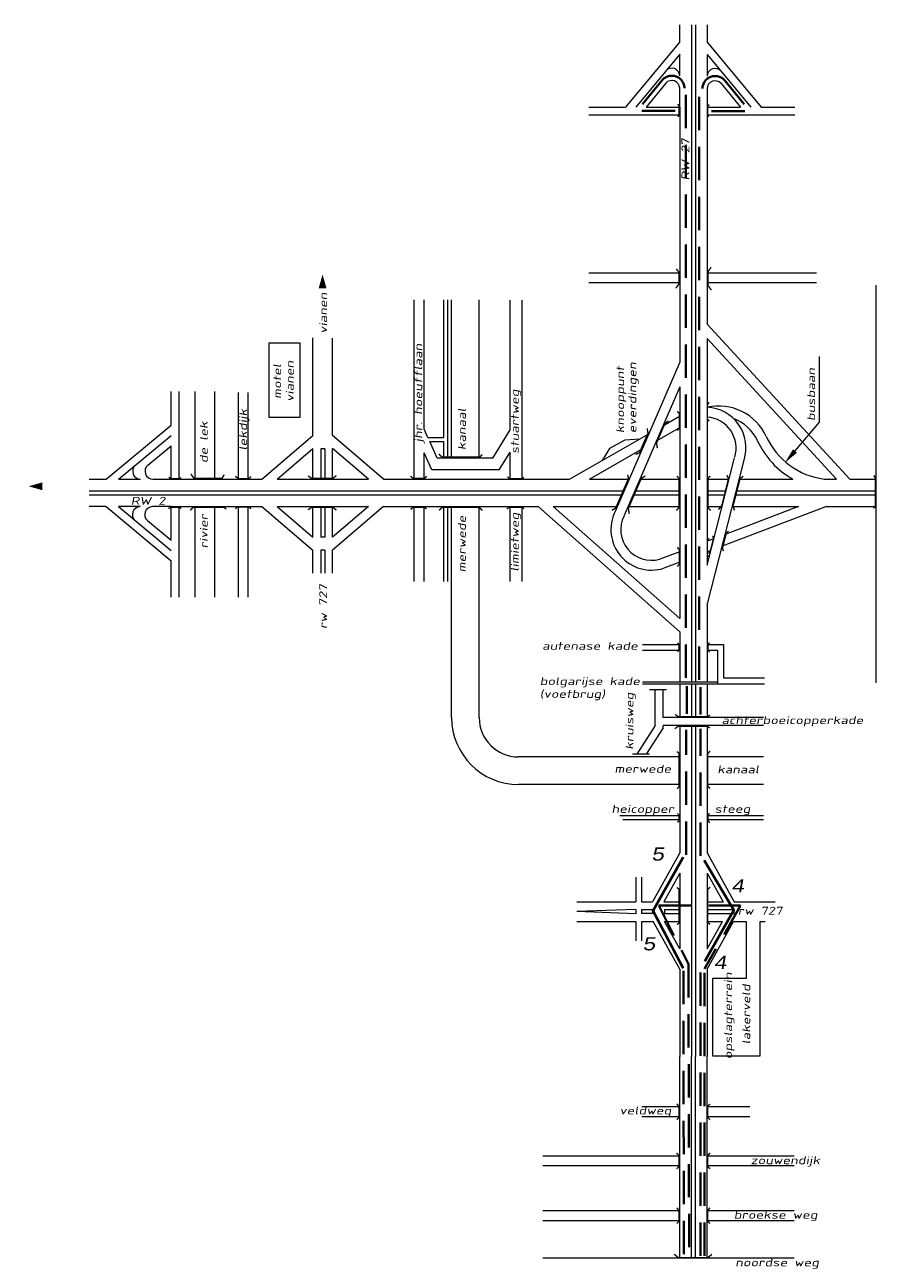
# Model space of a CAD drawing. Header units: metres. Extents: x 534 to 2631, y -2348 to -1484.
# Tile 7 of 10: x 1716 to 1878, y -1720 to -1484. Entities that reach past the tile are written whole.
import ezdxf

# ---------------------------------------------------------------- set-up
doc = ezdxf.new("R2010")
doc.units = ezdxf.units.M
for name, pattern in [('135-8$0$DASHDOT', [25.4, 12.7, -6.35, 0, -6.35]), ('DASHDOT', [1, 0.5, -0.25, 0, -0.25]), ('DASHED', [19.05, 12.7, -6.35])]:
    doc.linetypes.add(name, pattern=pattern)
for name, color, linetype, lineweight in [('135-8$0$AFBREEKLIJN', 2, '135-8$0$DASHDOT', 0), ('135-8$0$STROOI', 7, 'Continuous', 0), ('135-8$0$TEXT', 178, 'Continuous', 0), ('ROUTE7RIJDEN', 10, 'DASHED', 40), ('ROUTE7STROOIEN', 90, 'Continuous', 0), ('ROUTE7TEXT', 4, 'DASHDOT', 0)]:
    doc.layers.add(name, color=color, linetype=linetype, lineweight=lineweight)
doc.styles.add('135-8$0$ISO25', font='ISO9.SHX', dxfattribs={"width": 1.5, "oblique": 10})
doc.styles.add('ISO25', font='ARIALN.TTF', dxfattribs={"width": 1.5, "oblique": 10})

msp = doc.modelspace()

# ---------------------------------------------------------------- linework, layer by layer
at = {"layer": '135-8$0$AFBREEKLIJN'}
for p, q in [((1838.42, -1611.22), (1835.15, -1611.22)), ((1835.2, -1623.45), (1831.94, -1623.45))]:
    msp.add_line(p, q, dxfattribs=at)
at = {"layer": '135-8$0$STROOI', "color": 7}
for p, q in [((1840.92, -1487.72), (1840.92, -1484.47)), ((1843.17, -1484.47), (1843.17, -1609.68)), ((1843.92, -1484.47), (1843.92, -1609.68)), ((1846.17, -1484.47), (1846.17, -1487.78)), ((1840.92, -1487.72), (1830.62, -1500.16)), ((1846.17, -1487.78), (1856.43, -1500.16)), ((1840.92, -1490.07), (1832.57, -1500.16)), ((1840.92, -1494.23), (1840.92, -1490.07)), ((1846.17, -1490.13), (1854.48, -1500.16)), ((1846.17, -1490.13), (1846.17, -1494.29)), ((1838.27, -1495.63), (1834.51, -1500.16)), ((1848.83, -1495.68), (1852.54, -1500.16)), ((1840.92, -1500.16), (1840.92, -1496.58)), ((1846.17, -1496.64), (1846.17, -1517.42)), ((1823.64, -1500.16), (1830.62, -1500.16)), ((1834.51, -1500.16), (1840.92, -1500.16)), ((1840.92, -1500.16), (1840.92, -1517.42)), ((1846.17, -1500.16), (1852.54, -1500.16)), ((1856.43, -1500.16), (1862.84, -1500.16)), ((1823.64, -1501.66), (1828.16, -1501.66)), ((1828.91, -1501.66), (1840.92, -1501.66)), ((1846.17, -1501.66), (1862.84, -1501.66)), ((1840.92, -1517.42), (1840.92, -1548.75)), ((1846.17, -1517.42), (1846.17, -1541.51)), ((1840.92, -1531.79), (1823.59, -1531.79)), ((1867.01, -1531.79), (1846.17, -1531.79)), ((1840.92, -1533.66), (1823.59, -1533.66)), ((1867.01, -1533.66), (1846.17, -1533.66)), ((1878.29, -1534.08), (1878.29, -1609.88)), ((1790.33, -1571.06), (1790.33, -1536.89)), ((1792.21, -1561.54), (1792.21, -1536.89)), ((1795.96, -1563.16), (1795.96, -1536.89)), ((1796.71, -1567.06), (1796.71, -1536.89)), ((1797.46, -1567.06), (1797.46, -1536.89)), ((1802.71, -1567.06), (1802.71, -1536.89)), ((1808.63, -1561.68), (1808.63, -1536.99)), ((1810.88, -1571.06), (1810.88, -1536.99)), ((1873.33, -1571.06), (1846.17, -1541.51)), ((1762.72, -1559.29), (1762.72, -1545.11)), ((1762.72, -1545.11), (1768.51, -1545.11)), ((1768.51, -1545.11), (1768.51, -1559.29)), ((1771.02, -1560.53), (1771.02, -1544.15)), ((1774.77, -1562.78), (1774.77, -1544.17)), ((1870.78, -1571.06), (1846.17, -1544.28)), ((1846.17, -1544.28), (1846.17, -1587.46)), ((1840.92, -1548.75), (1828.63, -1577.24)), ((1744.04, -1560.8), (1744.04, -1554.39)), ((1745.54, -1571.06), (1745.54, -1554.39)), ((1748.59, -1571.03), (1748.59, -1554.39)), ((1752.34, -1571.03), (1752.34, -1554.39)), ((1756.84, -1571.08), (1756.84, -1554.54)), ((1758.72, -1571.08), (1758.72, -1554.54)), ((1840.92, -1553.48), (1830.36, -1577.98)), ((1840.92, -1553.48), (1840.92, -1597.65)), ((1768.51, -1559.29), (1762.72, -1559.29)), ((1837.73, -1560.88), (1840.87, -1559.08)), ((1731.66, -1571.06), (1744.04, -1560.8)), ((1792.95, -1563.16), (1792.21, -1561.54)), ((1805.29, -1567.06), (1808.63, -1561.68)), ((1819.94, -1571.06), (1835.02, -1562.43)), ((1836.5, -1563.75), (1840.92, -1561.21)), ((1734.01, -1571.06), (1744.04, -1562.75)), ((1739.57, -1568.4), (1744.04, -1564.7)), ((1744.04, -1571.06), (1744.04, -1564.7)), ((1761.31, -1571.06), (1771.02, -1562.78)), ((1784.48, -1571.06), (1774.77, -1562.78)), ((1792.95, -1563.16), (1795.96, -1563.16)), ((1794.73, -1567.06), (1793.29, -1563.91)), ((1793.29, -1563.91), (1795.96, -1563.91)), ((1795.96, -1567.06), (1795.96, -1563.91)), ((1764.2, -1571.06), (1771.02, -1565.24)), ((1771.02, -1571.06), (1771.02, -1565.25)), ((1772.52, -1565.29), (1772.52, -1571.06)), ((1773.27, -1565.29), (1772.52, -1565.29)), ((1773.27, -1565.29), (1773.27, -1571.06)), ((1774.77, -1571.06), (1774.77, -1565.24)), ((1781.59, -1571.06), (1774.77, -1565.24)), ((1792.21, -1571.06), (1792.21, -1566.05)), ((1793.7, -1569.31), (1792.21, -1566.05)), ((1805.29, -1567.06), (1794.73, -1567.06)), ((1806.54, -1569.31), (1808.63, -1565.95)), ((1808.63, -1571.06), (1808.63, -1565.95)), ((1823.72, -1571.06), (1833.78, -1565.3)), ((1846.17, -1587.46), (1851.39, -1566.98)), ((1806.54, -1569.31), (1793.7, -1569.31)), ((1846.17, -1595.06), (1853.21, -1567.45)), ((1728.36, -1571.06), (1731.66, -1571.06)), ((1734.01, -1571.06), (1738.18, -1571.06)), ((1740.53, -1571.06), (1761.31, -1571.06)), ((1764.2, -1571.06), (1781.59, -1571.06)), ((1784.48, -1571.06), (1819.94, -1571.06)), ((1823.72, -1571.06), (1831.3, -1571.06)), ((1833.34, -1571.06), (1840.92, -1571.06)), ((1846.17, -1571.06), (1850.35, -1571.06)), ((1852.29, -1571.06), (1862.51, -1571.06)), ((1868.45, -1571.06), (1870.78, -1571.06)), ((1873.33, -1571.06), (1878.29, -1571.06)), ((1728.36, -1573.31), (1830.33, -1573.31)), ((1728.36, -1574.06), (1830, -1574.06)), ((1832.05, -1574.06), (1840.92, -1574.06)), ((1832.37, -1573.31), (1840.92, -1573.31)), ((1846.17, -1573.31), (1849.78, -1573.31)), ((1846.17, -1574.06), (1849.59, -1574.06)), ((1851.52, -1574.06), (1878.29, -1574.06)), ((1851.71, -1573.31), (1878.29, -1573.31)), ((1731.61, -1576.31), (1728.36, -1576.31)), ((1731.61, -1576.31), (1744.04, -1586.61)), ((1733.96, -1576.31), (1744.04, -1584.67)), ((1738.12, -1576.31), (1733.96, -1576.31)), ((1744.04, -1576.31), (1740.47, -1576.31)), ((1744.04, -1576.31), (1761.31, -1576.31)), ((1744.04, -1582.72), (1744.04, -1576.31)), ((1745.54, -1588.33), (1745.54, -1576.31)), ((1748.59, -1593.59), (1748.59, -1576.28)), ((1752.34, -1593.59), (1752.34, -1576.28)), ((1756.84, -1593.59), (1756.84, -1576.23)), ((1758.72, -1593.59), (1758.72, -1576.23)), ((1761.31, -1576.31), (1771.02, -1584.59)), ((1764.2, -1576.31), (1771.02, -1582.13)), ((1764.2, -1576.31), (1781.59, -1576.31)), ((1771.02, -1582.12), (1771.02, -1576.31)), ((1772.52, -1576.31), (1772.52, -1582.14)), ((1773.27, -1576.31), (1773.27, -1582.14)), ((1781.59, -1576.31), (1774.77, -1582.13)), ((1784.48, -1576.31), (1774.77, -1584.59)), ((1774.77, -1582.13), (1774.77, -1576.31)), ((1784.48, -1576.31), (1813.98, -1576.31)), ((1790.33, -1590.55), (1790.33, -1576.31)), ((1792.21, -1590.55), (1792.21, -1576.31)), ((1795.96, -1590.55), (1795.96, -1576.31)), ((1796.71, -1590.55), (1796.71, -1576.31)), ((1797.46, -1616.51), (1797.46, -1576.31)), ((1802.71, -1616.51), (1802.71, -1576.31)), ((1808.63, -1590.55), (1808.63, -1576.31)), ((1810.88, -1590.55), (1810.88, -1576.31)), ((1813.98, -1576.31), (1840.92, -1600.15)), ((1816.81, -1576.31), (1840.92, -1597.65)), ((1816.81, -1576.31), (1829.03, -1576.31)), ((1831.08, -1576.31), (1840.92, -1576.31)), ((1846.17, -1576.31), (1849.01, -1576.31)), ((1868.88, -1576.31), (1849.03, -1583.83)), ((1863.59, -1576.31), (1849.6, -1581.61)), ((1850.95, -1576.31), (1863.59, -1576.31)), ((1868.88, -1576.31), (1878.29, -1576.31)), ((1739.51, -1578.96), (1744.04, -1582.72)), ((1773.27, -1582.14), (1772.52, -1582.14)), ((1847.46, -1582.42), (1846.17, -1582.9)), ((1771.02, -1588.98), (1771.02, -1584.59)), ((1773.27, -1584.63), (1772.52, -1584.63)), ((1772.52, -1584.63), (1772.52, -1588.98)), ((1773.27, -1584.63), (1773.27, -1588.98)), ((1774.77, -1588.98), (1774.77, -1584.59)), ((1840.92, -1584.89), (1837.12, -1586.33)), ((1846.89, -1584.64), (1846.17, -1584.91)), ((1744.04, -1593.59), (1744.04, -1586.61)), ((1840.92, -1586.9), (1837.88, -1588.05)), ((1745.54, -1593.59), (1745.54, -1589.08)), ((1846.17, -1595.06), (1846.17, -1609.68)), ((1840.92, -1600.15), (1840.92, -1609.68)), ((1833.81, -1602.56), (1840.92, -1602.56)), ((1846.17, -1602.56), (1849.28, -1602.56)), ((1849.28, -1602.56), (1849.28, -1608.93)), ((1833.81, -1603.68), (1840.92, -1603.68)), ((1846.17, -1603.68), (1848.16, -1603.68)), ((1848.16, -1603.68), (1848.16, -1610.06)), ((1833.81, -1609.68), (1848.16, -1609.68)), ((1849.28, -1608.93), (1857.06, -1608.93)), ((1833.81, -1610.06), (1849.62, -1610.06)), ((1836.27, -1618.01), (1836.27, -1611.12)), ((1837.77, -1616.51), (1837.77, -1611.12)), ((1840.92, -1610.06), (1840.92, -1616.51)), ((1843.17, -1610.06), (1843.17, -1616.51)), ((1843.92, -1610.06), (1843.92, -1616.51)), ((1846.17, -1610.06), (1846.17, -1616.51)), ((1848.16, -1610.06), (1857.06, -1610.06)), ((1846.17, -1616.51), (1837.77, -1616.51)), ((1856.91, -1616.51), (1846.17, -1616.51)), ((1836.27, -1618.01), (1832.73, -1623.49)), ((1837.77, -1618.45), (1834.52, -1623.49)), ((1846.17, -1618.01), (1837.77, -1618.01)), ((1837.77, -1618.45), (1837.77, -1618.01)), ((1840.92, -1618.01), (1840.92, -1642.31)), ((1843.17, -1618.01), (1843.17, -1681.11)), ((1843.92, -1618.01), (1843.92, -1681.11)), ((1856.91, -1618.01), (1846.17, -1618.01)), ((1846.17, -1618.01), (1846.17, -1642.31)), ((1840.92, -1624.01), (1810.21, -1624.01)), ((1856.91, -1624.01), (1846.17, -1624.01)), ((1840.92, -1629.26), (1810.21, -1629.26)), ((1856.91, -1629.26), (1846.17, -1629.26)), ((1830.06, -1635.26), (1829.53, -1635.26)), ((1840.92, -1635.26), (1830.06, -1635.26)), ((1856.91, -1635.26), (1846.17, -1635.26)), ((1840.92, -1636.01), (1830.06, -1636.01)), ((1847.56, -1636.01), (1846.17, -1636.01)), ((1856.91, -1636.01), (1847.55, -1636.01)), ((1840.92, -1642.31), (1835.77, -1651.61)), ((1846.17, -1642.31), (1851.32, -1651.61)), ((1832.55, -1646.93), (1832.55, -1651.61)), ((1833.67, -1646.93), (1833.67, -1649.39)), ((1833.67, -1646.93), (1833.67, -1651.61)), ((1840.92, -1646.18), (1837.92, -1651.61)), ((1840.92, -1646.18), (1840.92, -1660.56)), ((1846.17, -1646.18), (1849.18, -1651.61)), ((1846.17, -1646.18), (1846.17, -1660.56)), ((1821.31, -1651.61), (1832.55, -1651.61)), ((1833.67, -1651.61), (1835.77, -1651.61)), ((1837.92, -1651.61), (1840.92, -1651.61)), ((1846.17, -1651.61), (1849.18, -1651.61)), ((1851.32, -1651.61), (1859.1, -1651.61)), ((1832.55, -1653.1), (1821.3, -1653.48)), ((1832.55, -1653.88), (1821.3, -1653.48)), ((1832.55, -1653.1), (1832.55, -1653.88)), ((1833.67, -1653.09), (1835.76, -1653.09)), ((1833.67, -1653.09), (1833.67, -1653.87)), ((1835.76, -1653.87), (1833.67, -1653.87)), ((1835.76, -1653.09), (1835.76, -1653.87)), ((1838, -1653.11), (1840.92, -1653.11)), ((1838, -1653.11), (1838, -1653.86)), ((1838, -1653.86), (1840.92, -1653.86)), ((1846.17, -1653.11), (1851.27, -1653.11)), ((1846.17, -1653.86), (1851.27, -1653.86)), ((1851.27, -1653.11), (1851.27, -1653.86)), ((1821.31, -1655.36), (1832.55, -1655.36)), ((1832.55, -1655.36), (1832.55, -1659.07)), ((1833.67, -1655.36), (1833.67, -1659.07)), ((1833.67, -1655.36), (1835.9, -1655.36)), ((1840.92, -1664.43), (1835.9, -1655.36)), ((1840.92, -1660.56), (1838.04, -1655.36)), ((1838.04, -1655.36), (1840.92, -1655.36)), ((1846.17, -1664.43), (1851.2, -1655.36)), ((1846.17, -1660.56), (1849.06, -1655.36)), ((1846.17, -1655.36), (1849.06, -1655.36)), ((1846.17, -1655.42), (1846.17, -1660.56)), ((1851.2, -1655.36), (1853.62, -1655.36)), ((1851.2, -1655.36), (1853.62, -1655.36)), ((1853.62, -1655.36), (1853.62, -1666.25)), ((1856.24, -1680.97), (1856.24, -1655.36)), ((1856.24, -1655.36), (1857.23, -1655.36)), ((1856.24, -1655.36), (1857.23, -1655.36)), ((1840.92, -1664.43), (1840.92, -1681.11)), ((1846.17, -1664.43), (1846.17, -1681.11)), ((1853.62, -1666.25), (1847.17, -1666.25)), ((1847.17, -1666.25), (1847.17, -1680.97)), ((1840.92, -1709.46), (1840.92, -1681.11)), ((1843.17, -1709.46), (1843.17, -1681.11)), ((1843.92, -1709.46), (1843.92, -1681.11)), ((1846.17, -1709.46), (1846.17, -1681.11)), ((1847.17, -1680.97), (1856.24, -1680.97)), ((1840.92, -1690.71), (1833.73, -1690.71)), ((1854.29, -1690.71), (1846.17, -1690.71)), ((1840.92, -1692.59), (1833.73, -1692.59)), ((1854.29, -1692.59), (1846.17, -1692.59)), ((1840.92, -1700.08), (1814.82, -1700.08)), ((1862.75, -1700.08), (1846.17, -1700.08)), ((1840.92, -1701.96), (1814.82, -1701.96)), ((1862.75, -1701.96), (1846.17, -1701.96)), ((1840.92, -1719.56), (1840.92, -1708.48)), ((1843.17, -1719.56), (1843.17, -1708.48)), ((1843.92, -1719.56), (1843.92, -1708.48)), ((1840.92, -1710.54), (1814.82, -1710.54)), ((1846.17, -1718.59), (1846.17, -1709.46)), ((1862.75, -1710.54), (1846.17, -1710.54)), ((1840.92, -1712.41), (1814.82, -1712.41)), ((1862.75, -1712.41), (1846.17, -1712.41)), ((1862.75, -1719.56), (1814.82, -1719.56)), ((1846.17, -1719.56), (1846.17, -1718.59))]:
    msp.add_line(p, q, dxfattribs=at)
at = {"layer": '135-8$0$STROOI'}
for p, q in [((1828.16, -1501.66), (1828.91, -1501.66)), ((1771.02, -1562.78), (1771.02, -1560.53)), ((1830.49, -1563.67), (1827.54, -1565.24)), ((1833.3, -1563.42), (1830.49, -1563.67)), ((1827.54, -1565.24), (1826.18, -1567.49)), ((1745.54, -1589.08), (1745.54, -1588.33))]:
    msp.add_line(p, q, dxfattribs=at)
at = {"layer": '135-8$0$STROOI', "color": 7}
for points in [[(1840.56, -1502.02, 0.263, 0.263, 0), (1840.79, -1501.73, 0.263, 0.263, 0), (1840.79, -1499.92, 0.263, 0.263, 0), (1840.56, -1499.61, 0.263, 0.263, 0)], [(1846.48, -1501.98, 0.263, 0.263, 0), (1846.26, -1501.75, 0.263, 0.263, 0), (1846.26, -1500, 0.263, 0.263, 0), (1846.55, -1499.67, 0.263, 0.263, 0)], [(1840.25, -1531.01, 0.263, 0.263, 0), (1840.77, -1531.59, 0.263, 0.263, 0), (1840.77, -1533.86, 0.263, 0.263, 0), (1840.2, -1534.69, 0.263, 0.263, 0)], [(1846.91, -1530.68, 0.263, 0.263, 0), (1846.34, -1531.5, 0.263, 0.263, 0), (1846.34, -1534.17, 0.263, 0.263, 0), (1846.97, -1535.06, 0.263, 0.263, 0)], [(1846.52, -1556.41, 0.263, 0.263, 0), (1846.21, -1556.9, 0.263, 0.263, 0), (1846.21, -1559.62, 0.263, 0.263, 0), (1846.55, -1560.04, 0.263, 0.263, 0)], [(1838.78, -1559.96, 0.263, 0.263, 0), (1838.11, -1560.46, 0.263, 0.263, 0), (1836.5, -1564.19, 0.263, 0.263, 0), (1836.67, -1565.16, 0.263, 0.263, 0)], [(1840.45, -1558.12, 0.263, 0.263, 0), (1840.85, -1558.58, 0.263, 0.263, 0), (1840.85, -1561.32, 0.263, 0.263, 0), (1840.48, -1561.81, 0.263, 0.263, 0)], [(1834.72, -1561.4, 0.263, 0.263, 0), (1834.89, -1562.28, 0.263, 0.263, 0), (1833.25, -1566.03, 0.263, 0.263, 0), (1832.51, -1566.37, 0.263, 0.263, 0)], [(1803.33, -1566.37, 0.263, 0.263, 0), (1802.82, -1566.88, 0.263, 0.263, 0), (1795.67, -1566.88, 0.263, 0.263, 0), (1795.02, -1566.3, 0.263, 0.263, 0)], [(1745.87, -1570.76, 0.263, 0.263, 0), (1745.64, -1570.97, 0.263, 0.263, 0), (1743.88, -1570.97, 0.263, 0.263, 0), (1743.56, -1570.68, 0.263, 0.263, 0)], [(1754.14, -1570.21, 0.263, 0.263, 0), (1753.69, -1570.93, 0.263, 0.263, 0), (1748.35, -1570.93, 0.263, 0.263, 0), (1747.77, -1570.08, 0.263, 0.263, 0)], [(1759.26, -1570.6, 0.263, 0.263, 0), (1758.76, -1570.95, 0.263, 0.263, 0), (1756.74, -1570.95, 0.263, 0.263, 0), (1756.26, -1570.51, 0.263, 0.263, 0)], [(1775.49, -1570.39, 0.263, 0.263, 0), (1774.85, -1570.91, 0.263, 0.263, 0), (1770.79, -1570.91, 0.263, 0.263, 0), (1770.1, -1570.44, 0.263, 0.263, 0)], [(1792.71, -1570.51, 0.263, 0.263, 0), (1792.3, -1570.92, 0.263, 0.263, 0), (1790.12, -1570.92, 0.263, 0.263, 0), (1789.63, -1570.46, 0.263, 0.263, 0)], [(1811.23, -1570.74, 0.263, 0.263, 0), (1810.93, -1570.99, 0.263, 0.263, 0), (1808.47, -1570.99, 0.263, 0.263, 0), (1808.11, -1570.62, 0.263, 0.263, 0)], [(1831, -1570.23, 0.263, 0.263, 0), (1831.17, -1570.93, 0.263, 0.263, 0), (1828.72, -1576.6, 0.263, 0.263, 0), (1827.99, -1577, 0.263, 0.263, 0)], [(1834.36, -1570.46, 0.263, 0.263, 0), (1833.62, -1570.9, 0.263, 0.263, 0), (1831.14, -1576.63, 0.263, 0.263, 0), (1831.31, -1577.67, 0.263, 0.263, 0)], [(1840.39, -1570.44, 0.263, 0.263, 0), (1840.78, -1570.93, 0.263, 0.263, 0), (1840.78, -1576.48, 0.263, 0.263, 0), (1840.3, -1577.06, 0.263, 0.263, 0)], [(1846.73, -1570.44, 0.263, 0.263, 0), (1846.33, -1570.93, 0.263, 0.263, 0), (1846.33, -1576.48, 0.263, 0.263, 0), (1846.82, -1577.06, 0.263, 0.263, 0)], [(1848.28, -1576.84, 0.263, 0.263, 0), (1848.91, -1576.24, 0.263, 0.263, 0), (1850.23, -1570.99, 0.263, 0.263, 0), (1849.91, -1570.29, 0.263, 0.263, 0)], [(1851.37, -1577.03, 0.263, 0.263, 0), (1851.09, -1576.21, 0.263, 0.263, 0), (1852.43, -1570.96, 0.263, 0.263, 0), (1853.04, -1570.5, 0.263, 0.263, 0)], [(1877.87, -1576.62, 0.263, 0.263, 0), (1878.19, -1576.35, 0.263, 0.263, 0), (1878.19, -1570.86, 0.263, 0.263, 0), (1877.93, -1570.36, 0.263, 0.263, 0)], [(1745.91, -1576.68, 0.263, 0.263, 0), (1745.62, -1576.45, 0.263, 0.263, 0), (1743.81, -1576.45, 0.263, 0.263, 0), (1743.5, -1576.68, 0.263, 0.263, 0)], [(1754.53, -1576.81, 0.263, 0.263, 0), (1754.08, -1576.41, 0.263, 0.263, 0), (1748.22, -1576.41, 0.263, 0.263, 0), (1747.64, -1577, 0.263, 0.263, 0)], [(1759.26, -1576.71, 0.263, 0.263, 0), (1758.82, -1576.38, 0.263, 0.263, 0), (1756.63, -1576.38, 0.263, 0.263, 0), (1756.26, -1576.71, 0.263, 0.263, 0)], [(1775.49, -1576.97, 0.263, 0.263, 0), (1774.85, -1576.45, 0.263, 0.263, 0), (1770.79, -1576.45, 0.263, 0.263, 0), (1770.1, -1576.92, 0.263, 0.263, 0)], [(1792.68, -1576.75, 0.263, 0.263, 0), (1792.3, -1576.43, 0.263, 0.263, 0), (1790.12, -1576.43, 0.263, 0.263, 0), (1789.66, -1576.83, 0.263, 0.263, 0)], [(1803.3, -1577.06, 0.263, 0.263, 0), (1802.75, -1576.44, 0.263, 0.263, 0), (1795.67, -1576.44, 0.263, 0.263, 0), (1795.09, -1577.03, 0.263, 0.263, 0)], [(1811.25, -1576.73, 0.263, 0.263, 0), (1810.91, -1576.43, 0.263, 0.263, 0), (1808.42, -1576.43, 0.263, 0.263, 0), (1807.98, -1576.75, 0.263, 0.263, 0)], [(1850.24, -1580.94, 0.263, 0.263, 0), (1849.81, -1581.39, 0.263, 0.263, 0), (1849.08, -1584.17, 0.263, 0.263, 0), (1849.26, -1584.78, 0.263, 0.263, 0)], [(1846.52, -1582.34, 0.263, 0.263, 0), (1846.21, -1582.83, 0.263, 0.263, 0), (1846.21, -1585.54, 0.263, 0.263, 0), (1846.55, -1585.97, 0.263, 0.263, 0)], [(1847.22, -1581.85, 0.263, 0.263, 0), (1847.37, -1582.34, 0.263, 0.263, 0), (1846.76, -1584.81, 0.263, 0.263, 0), (1846.37, -1585.24, 0.263, 0.263, 0)], [(1840.45, -1584.05, 0.263, 0.263, 0), (1840.85, -1584.51, 0.263, 0.263, 0), (1840.85, -1587.25, 0.263, 0.263, 0), (1840.48, -1587.74, 0.263, 0.263, 0)], [(1840.5, -1602.26, 0.263, 0.263, 0), (1840.81, -1602.58, 0.263, 0.263, 0), (1840.81, -1603.65, 0.263, 0.263, 0), (1840.5, -1603.96, 0.263, 0.263, 0)], [(1846.59, -1602.24, 0.263, 0.263, 0), (1846.3, -1602.58, 0.263, 0.263, 0), (1846.3, -1603.62, 0.263, 0.263, 0), (1846.64, -1604.04, 0.263, 0.263, 0)], [(1846.72, -1616.01, 0.263, 0.263, 0), (1846.25, -1616.35, 0.263, 0.263, 0), (1840.68, -1616.35, 0.263, 0.263, 0), (1840.07, -1615.91, 0.263, 0.263, 0)], [(1846.72, -1618.5, 0.263, 0.263, 0), (1846.19, -1618.17, 0.263, 0.263, 0), (1840.63, -1618.17, 0.263, 0.263, 0), (1839.97, -1618.63, 0.263, 0.263, 0)], [(1840.38, -1622.98, 0.263, 0.263, 0), (1840.8, -1623.3, 0.263, 0.263, 0), (1840.8, -1629.68, 0.263, 0.263, 0), (1840.45, -1630.08, 0.263, 0.263, 0)], [(1846.71, -1622.87, 0.263, 0.263, 0), (1846.28, -1623.34, 0.263, 0.263, 0), (1846.28, -1629.61, 0.263, 0.263, 0), (1846.71, -1630.04, 0.263, 0.263, 0)], [(1840.5, -1634.78, 0.263, 0.263, 0), (1840.81, -1635.09, 0.263, 0.263, 0), (1840.81, -1636.17, 0.263, 0.263, 0), (1840.5, -1636.48, 0.263, 0.263, 0)], [(1846.59, -1634.75, 0.263, 0.263, 0), (1846.3, -1635.09, 0.263, 0.263, 0), (1846.3, -1636.14, 0.263, 0.263, 0), (1846.64, -1636.56, 0.263, 0.263, 0)], [(1840.38, -1648.89, 0.263, 0.263, 0), (1840.8, -1649.22, 0.263, 0.263, 0), (1840.8, -1655.59, 0.263, 0.263, 0), (1840.45, -1655.99, 0.263, 0.263, 0)], [(1846.71, -1648.79, 0.263, 0.263, 0), (1846.28, -1649.25, 0.263, 0.263, 0), (1846.28, -1655.52, 0.263, 0.263, 0), (1846.71, -1655.95, 0.263, 0.263, 0)], [(1840.36, -1693.14, 0.263, 0.263, 0), (1840.81, -1692.7, 0.263, 0.263, 0), (1840.81, -1690.58, 0.263, 0.263, 0), (1840.33, -1690.13, 0.263, 0.263, 0)], [(1846.7, -1693.14, 0.263, 0.263, 0), (1846.26, -1692.7, 0.263, 0.263, 0), (1846.26, -1690.58, 0.263, 0.263, 0), (1846.73, -1690.13, 0.263, 0.263, 0)], [(1840.36, -1702.51, 0.263, 0.263, 0), (1840.81, -1702.07, 0.263, 0.263, 0), (1840.81, -1699.94, 0.263, 0.263, 0), (1840.33, -1699.5, 0.263, 0.263, 0)], [(1846.7, -1702.51, 0.263, 0.263, 0), (1846.26, -1702.07, 0.263, 0.263, 0), (1846.26, -1699.94, 0.263, 0.263, 0), (1846.73, -1699.5, 0.263, 0.263, 0)], [(1840.36, -1712.94, 0.263, 0.263, 0), (1840.81, -1712.5, 0.263, 0.263, 0), (1840.81, -1710.38, 0.263, 0.263, 0), (1840.33, -1709.94, 0.263, 0.263, 0)], [(1846.7, -1712.94, 0.263, 0.263, 0), (1846.26, -1712.5, 0.263, 0.263, 0), (1846.26, -1710.38, 0.263, 0.263, 0), (1846.73, -1709.94, 0.263, 0.263, 0)], [(1847.08, -1718.8, 0.263, 0.263, 0), (1846.29, -1719.43, 0.263, 0.263, 0), (1840.65, -1719.43, 0.263, 0.263, 0), (1839.86, -1718.77, 0.263, 0.263, 0)]]:
    msp.add_lwpolyline(points, format="xyseb", dxfattribs=at)
for centre, radius, start, end in [((1839.42, -1494.23), 1.5, 0, 140.3574), ((1847.67, -1494.29), 1.5, 39.6426, 180), ((1839.42, -1496.58), 1.5, 0, 140.3574), ((1847.67, -1496.64), 1.5, 39.6426, 180), ((1847.67, -1496.64), 1.5, 39.6426, 180), ((1848.31, -1567.2), 10.07, 25.0793, 102.2721), ((1845.77, -1565.14), 7.79, 342.7732, 87.0041), ((1845.77, -1565.14), 7.79, 128.443, 128.948), ((1845.77, -1565.14), 5.91, 342.7732, 86.0529), ((1848.31, -1567.2), 8.19, 25.0793, 69.7121), ((1870.19, -1557.16), 15.88, 204.3145, 241.056), ((1870.19, -1557.16), 14, 204.3145, 262.8698), ((1738.18, -1569.56), 1.5, 129.6426, 270), ((1740.53, -1569.56), 1.5, 129.6426, 270), ((1738.12, -1577.81), 1.5, 90, 230.3574), ((1740.47, -1577.81), 1.5, 90, 230.3574), ((1835.55, -1580.68), 7.73, 153.502, 287.553), ((1835.56, -1580.68), 5.86, 153.4774, 285.4544), ((1810.21, -1616.51), 12.75, 180, 270), ((1810.21, -1616.51), 7.5, 180, 270)]:
    msp.add_arc(centre, radius, start, end, dxfattribs=at)
at = {"layer": '135-8$0$TEXT'}
for p, q in [((1867.56, -1560.2), (1867.56, -1547.67)), ((1862.9, -1565.69), (1867.56, -1560.2))]:
    msp.add_line(p, q, dxfattribs=at)
for points in [[(1772.87, -1534.69, 1.5, 0, 0), (1772.87, -1532.07, 0, 0, 0)], [(1719.48, -1572.43, 1.5, 0, 0), (1716.87, -1572.43, 0, 0, 0)]]:
    msp.add_lwpolyline(points, format="xyseb", dxfattribs=at)
msp.add_solid([(1863.28, -1566.01), (1862.52, -1565.37), (1860.95, -1567.98)], dxfattribs=at)
at = {"layer": 'ROUTE7RIJDEN', "ltscale": 0.5}
for p, q in [((1837.58, -1495.05), (1833.82, -1499.58)), ((1844.65, -1609.33), (1844.65, -1496.04)), ((1849.52, -1495.11), (1853.23, -1499.58)), ((1842.07, -1497.8), (1842.07, -1609.34)), ((1840.07, -1500.85), (1833.37, -1500.85)), ((1853.35, -1500.97), (1847, -1500.97)), ((1842.3, -1610.51), (1842.3, -1615.8)), ((1844.89, -1615.9), (1844.89, -1610.74)), ((1842.16, -1642.69), (1842.16, -1618.85)), ((1844.89, -1642.84), (1844.89, -1618.65)), ((1836.98, -1652.34), (1852.54, -1652.32)), ((1836.98, -1652.34), (1842.6, -1663.49)), ((1852.54, -1652.32), (1845.65, -1664.42)), ((1842.6, -1663.49), (1842.72, -1718.99)), ((1844.89, -1719.06), (1844.89, -1663.23)), ((1841.62, -1664.77), (1841.72, -1718.97)), ((1845.65, -1719.11), (1845.65, -1664.42))]:
    msp.add_line(p, q, dxfattribs=at)
for centre, start, end in [((1839.42, -1496.58), 0, 140.3574), ((1847.67, -1496.64), 39.6426, 180)]:
    msp.add_arc(centre, 2.4, start, end, dxfattribs=at)
at = {"layer": 'ROUTE7STROOIEN', "ltscale": 0.5, "const_width": 0.5}
for points in [[(1841.6, -1643.11), (1835.84, -1653.33), (1841.6, -1664.29)], [(1845.71, -1662.96), (1851.24, -1653.21), (1845.59, -1643.7)]]:
    msp.add_lwpolyline(points, dxfattribs=at)

# ---------------------------------------------------------------- texts
at = {"layer": '135-8$0$TEXT', "style": '135-8$0$ISO25', "oblique": 10, "width": 1.5}
for s, p in [('RW 27', (1842.76, -1514.14)), ('vianen', (1773.74, -1543.35)), ('jhr. hoeufflaan', (1791.86, -1564.05)), ('motel', (1764.97, -1555.77)), ('vianen', (1767.37, -1556.34)), ('knooppunt', (1830.33, -1562.31)), ('everdingen', (1832.65, -1562.31)), ('busbaan', (1866.73, -1559.99)), ('stuartweg', (1810.26, -1566.26)), ('lekdijk', (1758.47, -1565.61)), ('kanaal', (1800.17, -1565.54)), ('de lek', (1750.98, -1568.01)), ('merwede', (1800.17, -1588.82)), ('limietweg', (1810.26, -1588.69)), ('rivier', (1750.98, -1584.25)), ('rw 727', (1773.74, -1599.61)), ('kruisweg', (1832.1, -1622.64)), ('opslagterrein', (1850.91, -1681.6)), ('lakerveld', (1854.36, -1678.79))]:
    msp.add_text(s, height=1.5, rotation=90, dxfattribs=at).set_placement(p)
for s, p in [('RW 2', (1736.33, -1575.95)), ('autenase kade', (1814.72, -1603.59)), ('bolgarijse kade', (1814.26, -1610.31)), ('(voetbrug)', (1814.26, -1612.75)), ('achterboeicopperkade', (1848.9, -1617.74)), ('merwede          ', (1828.51, -1627.01)), ('kanaal', (1848.09, -1627.13)), ('heicopper      steeg', (1827.93, -1634.67)), ('rw 727', (1852.02, -1654.07)), ('veldweg', (1829.46, -1692.15)), ('zouwendijk', (1854.42, -1701.63)), ('broekse weg', (1851.24, -1712.01)), ('noordse weg', (1851.53, -1721.09))]:
    msp.add_text(s, height=1.5, dxfattribs=at).set_placement(p)
at = {"layer": 'ROUTE7TEXT', "ltscale": 0.5, "char_height": 2.5, "attachment_point": 1, "style": 'ISO25'}
for s, insert, width in [('5', (1835.53, -1641.26), 3.76), ('4', (1850.77, -1647.31), 6.05), ('5', (1833.86, -1658.37), 3.76), ('4', (1847.43, -1661.91), 6.05)]:
    msp.add_mtext(s, dxfattribs=dict(at, insert=insert, width=width))

doc.saveas('drawing.dxf')
